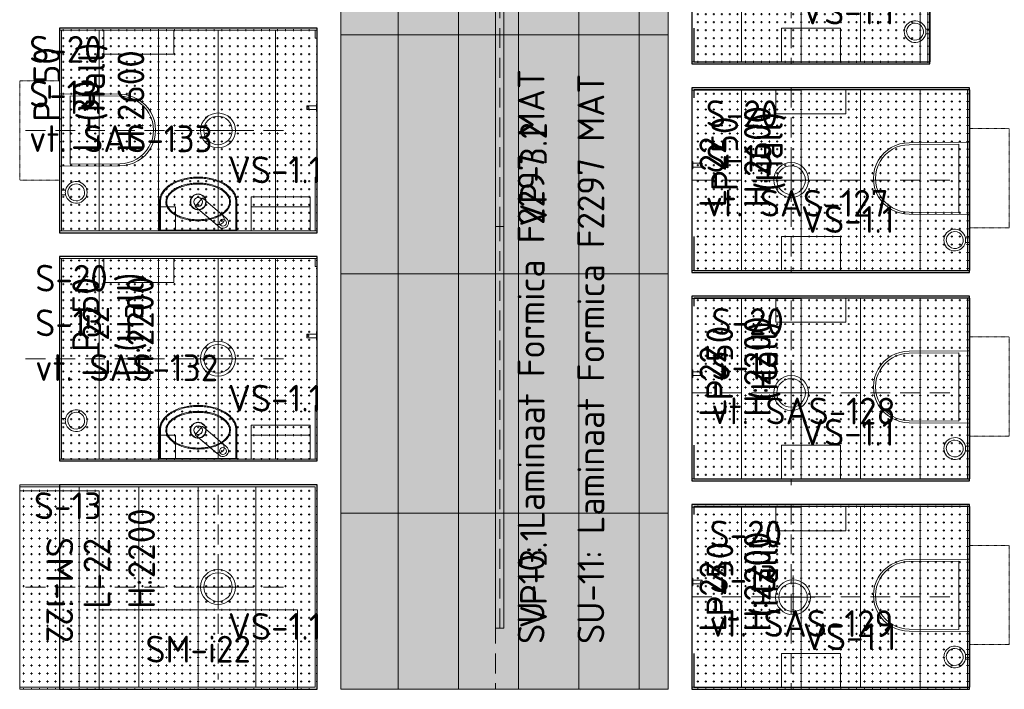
# Model space of a CAD drawing. Header units: millimetres. Extents: x 102382 to 164490, y 45733 to 103316.
# Tile 16 of 183: x 117700 to 122665, y 61120 to 64493. Entities that reach past the tile are written whole.
import ezdxf

# ---------------------------------------------------------------- set-up
doc = ezdxf.new("R2010")
doc.units = ezdxf.units.MM
for name, pattern in [('Center', [4, 2.5, -0.5, 0.5, -0.5]), ('Dash 01', [1, 0.5, -0.5]), ('Hidden 100.00_ 50.00', [150, 100, -50])]:
    doc.linetypes.add(name, pattern=pattern)
doc.layers.get('0').update_dxf_attribs({"true_color": 0x000000})
doc.layers.add('__REF', color=7, linetype='Continuous', true_color=0x000000)
for name, color, linetype, lineweight, true_color in [('_SA-LAGI', 7, 'Continuous', 9, 0x5b5b5b), ('_SA-LAGI_hatch', 7, 'Continuous', 5, 0x787878), ('_SA-LAGI_tekst', 7, 'Continuous', 0, 0x7f4f3f), ('_SA-PORAND', 7, 'Continuous', 9, 0x5b5b5b), ('_SA-PORAND_hatch', 254, 'Continuous', 9, 0xbebebe), ('_SA-PORAND_tekst', 7, 'Continuous', 9, 0x5b5b5b), ('_SA-SANTEHN', 7, 'Continuous', 0, 0x4c5f99), ('_SA-SEIN', 250, 'Continuous', 30, 0x333333), ('_SA-SEIN_tekst', 250, 'Continuous', 0, 0x333333), ('_SA-SISUSTUS_lahtine', 7, 'Continuous', 18, 0x7f4f3f), ('_SA-UKSED_tekst', 7, 'Continuous', 15, 0x000000), ('_SA-VALGUSTUS', 20, 'Continuous', 13, 0xff3f00), ('_SA-VALGUSTUS_abi', 7, 'Center', 0, 0xff9f7f)]:
    doc.layers.add(name, color=color, linetype=linetype, lineweight=lineweight, true_color=true_color)
doc.styles.add('DIN Pro Medium-Medium', font='txt')
pattern_1 = [(2e-10, (-5, -2e-11), (-2e-10, 40), [10, -30]), (90, (2e-11, -5), (-40, -2e-10), [10, -30])]
pattern_2 = [(4e-09, (-5, -3e-10), (-3e-09, 40), [10, -30]), (90, (3e-10, -5), (-40, -3e-09), [10, -30])]

# ---------------------------------------------------------------- blocks, each defined once
blk = doc.blocks.new('SM-i22')
at = {"color": 0}
blk.add_lwpolyline([(-500, 0), (-500, -400), (500, -400), (500, 0)], close=True, dxfattribs=at)
at = {"color": 0, "linetype": 'ByBlock', "lineweight": -2, "insert": (0, -130.4), "char_height": 135, "width": 1440.951, "attachment_point": 2, "style": 'DIN Pro Medium-Medium'}
blk.add_mtext('SM-i22', dxfattribs=at)
blk = doc.blocks.new('VS-1.1')
at = {"color": 0, "linetype": 'ByBlock', "lineweight": -2}
for p, q in [((0, -220.5), (0, 220.5)), ((-220.5, 0), (220.5, 0))]:
    blk.add_line(p, q, dxfattribs=at)
for radius in [176, 144]:
    blk.add_circle((0, 0), radius, dxfattribs=at)
at = {"color": 0, "linetype": 'ByBlock', "lineweight": -2, "insert": (100, -262), "char_height": 270, "width": 2611.475, "attachment_point": 1, "style": 'DIN Pro Medium-Medium'}
blk.add_mtext('VS-1.1', dxfattribs=at)
blk = doc.blocks.new('VP-3.2')
at = {"color": 0, "linetype": 'Hidden 100.00_ 50.00', "lineweight": -2}
blk.add_line((-759.5, -21), (759.5, -21), dxfattribs=at)
at = {"color": 0, "lineweight": -2}
blk.add_lwpolyline([(-759.5, -42), (-759.5, 0), (759.5, 0), (759.5, -42)], close=True, dxfattribs=at)
at = {"color": 0, "lineweight": -2, "insert": (-759.5, -123.5), "char_height": 135, "width": 1367.705, "attachment_point": 1, "style": 'DIN Pro Medium-Medium'}
blk.add_mtext('VP-3.2', dxfattribs=at)
blk = doc.blocks.new('VP-3.1')
at = {"color": 0, "linetype": 'Hidden 100.00_ 50.00', "lineweight": -2}
blk.add_line((-1011.5, -21), (1011.5, -21), dxfattribs=at)
at = {"color": 0, "lineweight": -2}
blk.add_lwpolyline([(-1011.5, -42), (-1011.5, 0), (1011.5, 0), (1011.5, -42)], close=True, dxfattribs=at)
at = {"color": 0, "lineweight": -2, "insert": (-1011.5, -123.5), "char_height": 135, "width": 1320.492, "attachment_point": 1, "style": 'DIN Pro Medium-Medium'}
blk.add_mtext('VP-3.1', dxfattribs=at)
blk = doc.blocks.new('Wcpaber')
at = {"layer": '_SA-SANTEHN', "color": 0, "lineweight": -2}
blk.add_lwpolyline([(121.5, -176.5), (121.5, 176.5), (0, 176.5), (0, -176.5)], close=True, dxfattribs=at)
blk = doc.blocks.new('Wchari_4.3')
at = {"layer": '_SA-SANTEHN', "color": 0, "lineweight": -2}
blk.add_lwpolyline([(11.8, -21.3), (11.8, 0), (-11.8, 0), (-11.8, -21.3)], dxfattribs=at)
blk.add_lwpolyline([(-42.6, -75, -2.414214), (0.1, -117.6, -0.414214)], format="xyb", close=True, dxfattribs=at)
for start, end in [(102.4386, 77.6827), (77.6827, 102.4386)]:
    blk.add_arc((0.1, -75), 54.9, start, end, dxfattribs=at)
blk = doc.blocks.new('segisti Metris S pealt')
at = {"color": 0, "linetype": 'ByBlock', "lineweight": -2}
for p, q in [((-28, 160), (-27, 167.2)), ((-28, 135.073), (-28, 160)), ((-28, 160), (-28, 135.073)), ((-27, 167.2), (-24.3, 173.9)), ((-24.3, 173.9), (-19.7, 179.7)), ((-24.3, 173.9), (-19.7, 179.7)), ((-24, 145.8), (-19.5, 151.5)), ((-19.7, 179.7), (-13.9, 184.3)), ((-19.5, 151.5), (-13.8, 156)), ((-13.9, 184.3), (-7.2, 187)), ((-13.8, 156), (-7.1, 158.7)), ((-7.2, 187), (0, 188)), ((-7.1, 158.7), (0, 159.7)), ((0, 188), (7.2, 187)), ((0, 159.7), (7.1, 158.7)), ((7.1, 158.7), (13.8, 156)), ((7.2, 187), (13.9, 184.3)), ((13.8, 156), (19.5, 151.5)), ((13.9, 184.3), (19.7, 179.7)), ((19.5, 151.5), (24, 145.8)), ((19.7, 179.7), (24.3, 173.9)), ((24.3, 173.9), (27, 167.2)), ((27, 167.2), (28, 160)), ((28, 160), (28, 135.073)), ((28, 135.073), (28, 160)), ((28, 159.831), (28, 157.911)), ((28, 157.911), (28, 159.831)), ((28, 157.911), (28, 155.863)), ((28, 155.863), (28, 157.911)), ((28, 155.863), (28, 153.815)), ((28, 153.815), (28, 155.863)), ((-28, 132), (-26.7, 139.1)), ((-28, 132), (-26.7, 139.1)), ((-28, 135.073), (-28, 133.19)), ((-28, 133.19), (-28, 135.073)), ((-28, 132), (-28, 133.19)), ((-28, 133.19), (-28, 132)), ((-28, 133.19), (-28, 5)), ((-28, 96), (-28, 133.19)), ((-28, 5), (-28, 132)), ((-28, 132), (-28, 5)), ((-26.7, 139.1), (-24, 145.8)), ((24, 145.8), (26.7, 139.1)), ((26.7, 139.1), (28, 132)), ((28, 135.073), (28, 132)), ((28, 132), (28, 135.073)), ((28, 5), (28, 132)), ((28, 132), (28, 5)), ((-28, 5), (-28, 96)), ((-28, 5), (-28, 4)), ((-28, 4), (-28, 5)), ((-28, 4), (-28, 3)), ((-28, 3), (-28, 4)), ((-28, 3), (-28, 2.2)), ((-28, 2.2), (-28, 3)), ((-28, 2.2), (-28, 1.5)), ((-28, 1.5), (-28, 2.2)), ((-28, 1.5), (-28, 1.1)), ((-28, 1.1), (-28, 1.5)), ((-28, 1), (-28, 1.1)), ((-28, 1.1), (-28, 1)), ((-28, 1), (-27.7, 0.3)), ((-27.7, 0.3), (-27, 0)), ((-27.7, 0.3), (-27, 0)), ((-27, 0), (0, 0)), ((0, 0), (27, 0)), ((27, 0), (27.7, 0.3)), ((27, 0), (27.7, 0.3)), ((27.7, 0.3), (28, 1)), ((28, 4), (28, 5)), ((28, 5), (28, 4)), ((28, 4), (28, 3)), ((28, 3), (28, 4)), ((28, 3), (28, 2.2)), ((28, 2.2), (28, 3)), ((28, 2.2), (28, 1.5)), ((28, 1.5), (28, 2.2)), ((28, 1), (28, 1.5)), ((28, 1.5), (28, 1))]:
    blk.add_line(p, q, dxfattribs=at)
blk = doc.blocks.new('Valamu_segisti_seep')
at = {"layer": '_SA-SANTEHN', "color": 0, "linetype": 'Continuous', "lineweight": 18}
for p, q in [((-145.1, 212.8), (-145.1, 207.8)), ((0, 210.8), (0, 207.8)), ((-145.1, -177.2), (-145.1, -172.2))]:
    blk.add_line(p, q, dxfattribs=at)
at = {"layer": '_SA-SANTEHN', "color": 0, "linetype": 'Continuous', "lineweight": 13}
for p, q in [((-2, 207.8), (-145.1, 207.8)), ((-2, 207.8), (-2, 212.8)), ((-2, -172.2), (-2, 207.8)), ((-2, 207.8), (0, 207.8)), ((-145.1, -172.2), (-2, -172.2)), ((-2, -177.2), (-2, -172.2)), ((-2, -172.2), (0, -172.2))]:
    blk.add_line(p, q, dxfattribs=at)
at = {"layer": '_SA-SANTEHN', "color": 0, "linetype": 'Continuous', "lineweight": 18}
blk.add_lwpolyline([(0, 207.8), (0, -175.2, -0.414214), (-2, -177.2), (-145.1, -177.2), (-147.1, -177.2), (-149.1, -177.1), (-151.1, -177), (-153.1, -176.8), (-155.1, -176.6), (-157.1, -176.3), (-159.1, -176), (-161, -175.7), (-163, -175.3), (-164.9, -174.8), (-166.9, -174.4), (-168.8, -173.8), (-170.7, -173.3), (-172.6, -172.7), (-174.5, -172), (-176.4, -171.3), (-178.3, -170.6), (-180.1, -169.8), (-182, -169), (-183.8, -168.1), (-185.6, -167.2), (-187.4, -166.3), (-189.1, -165.4), (-190.8, -164.4), (-192.6, -163.3), (-194.3, -162.3), (-195.9, -161.2), (-197.6, -160), (-199.2, -158.9), (-200.9, -157.7), (-202.5, -156.5), (-204, -155.2), (-207.1, -152.7), (-210.1, -150), (-213, -147.3), (-215.8, -144.4), (-218.5, -141.5), (-221.1, -138.5), (-223.7, -135.5), (-226.1, -132.3), (-228.5, -129.1), (-230.8, -125.8), (-233.1, -122.5), (-235.2, -119.1), (-237.3, -115.7), (-239.3, -112.3), (-241.2, -108.8), (-243, -105.3), (-244.8, -101.7), (-246.5, -98.1), (-248.1, -94.5), (-249.6, -90.8), (-252.6, -83.4), (-255.3, -75.9), (-257.7, -68.3), (-259.9, -60.7), (-261.9, -52.9), (-263.6, -45.2), (-265.1, -37.4), (-266.4, -29.6), (-267.5, -21.7), (-268.4, -13.9), (-269.1, -6), (-269.6, 1.9), (-269.9, 9.8), (-270, 17.7), (-269.9, 25.7), (-269.6, 33.7), (-269.1, 41.7), (-268.4, 49.6), (-267.5, 57.4), (-266.4, 65.3), (-265.1, 73), (-263.6, 80.8), (-261.9, 88.5), (-260, 96.1), (-257.8, 103.7), (-255.4, 111.3), (-252.7, 118.8), (-249.8, 126.2), (-248.2, 129.9), (-246.6, 133.5), (-244.9, 137.2), (-243.1, 140.7), (-241.3, 144.3), (-239.3, 147.8), (-237.3, 151.2), (-235.3, 154.6), (-233.1, 158), (-230.9, 161.3), (-228.6, 164.6), (-226.2, 167.8), (-223.8, 171), (-221.2, 174.1), (-218.6, 177.1), (-215.8, 180), (-213, 182.8), (-210.2, 185.6), (-207.2, 188.2), (-204.1, 190.8), (-202.6, 192), (-201, 193.2), (-199.4, 194.4), (-197.7, 195.6), (-196.1, 196.7), (-194.4, 197.8), (-192.7, 198.9), (-191, 199.9), (-189.2, 200.9), (-187.5, 201.9), (-185.7, 202.8), (-183.9, 203.7), (-182.1, 204.5), (-180.3, 205.4), (-178.4, 206.1), (-176.6, 206.9), (-174.7, 207.6), (-172.8, 208.2), (-170.9, 208.8), (-169, 209.4), (-167.1, 209.9), (-165.1, 210.4), (-163.1, 210.9), (-161.2, 211.3), (-159.2, 211.6), (-157.2, 211.9), (-155.2, 212.2), (-153.2, 212.4), (-151.2, 212.6), (-149.1, 212.7), (-147.1, 212.8), (-145.1, 212.8), (-2, 212.8, -0.414214), (0, 210.8)], format="xyb", close=True, dxfattribs=at)
at = {"layer": '_SA-SANTEHN', "color": 0, "lineweight": -2}
blk.add_lwpolyline([(-120, 132.8), (0, 132.8), (0, 212.8), (-120, 212.8)], close=True, dxfattribs=at)
at = {"layer": '_SA-SANTEHN', "color": 0, "linetype": 'Continuous', "lineweight": 18}
for centre, radius in [((-145, 17.8), 22.5), ((-145, 17.8), 22), ((-40, -107.2), 17.5)]:
    blk.add_circle(centre, radius, dxfattribs=at)
at = {"layer": '_SA-SANTEHN', "color": 0, "linetype": 'Continuous', "lineweight": 13}
for points, knots in [([(-145.1, 207.8), (-150.3, 207.8), (-155.5, 207.3), (-165.7, 205.3), (-170.7, 203.8), (-180.3, 200), (-184.9, 197.7), (-193.8, 192.3), (-198.1, 189.3), (-206, 182.7), (-209.8, 179.2), (-216.8, 171.7), (-220.1, 167.7), (-226.3, 159.3), (-229.2, 155), (-234.5, 146.2), (-237, 141.7), (-243.9, 127.9), (-247.8, 118.2), (-254.3, 98.7), (-256.8, 88.9), (-260.9, 68.9), (-262.4, 58.8), (-264.5, 38.4), (-265, 28.1), (-265, 7.5), (-264.5, -2.7), (-262.5, -23.1), (-260.9, -33.2), (-257.9, -48.2), (-256.7, -53.2), (-254.1, -63.2), (-252.6, -68.2), (-247.7, -82.9), (-243.8, -92.4), (-237, -106.2), (-234.5, -110.7), (-229.1, -119.5), (-226.3, -123.8), (-217, -136.3), (-210, -143.8), (-198, -153.7), (-193.8, -156.8), (-184.9, -162.1), (-180.3, -164.4), (-170.6, -168.2), (-165.6, -169.7), (-155.5, -171.7), (-150.3, -172.2), (-145.1, -172.2)], [0, 0, 0, 0, 0.03125, 0.03125, 0.0625, 0.0625, 0.09375, 0.09375, 0.125, 0.125, 0.15625, 0.15625, 0.1875, 0.1875, 0.21875, 0.21875, 0.25, 0.25, 0.3125, 0.3125, 0.375, 0.375, 0.4375, 0.4375, 0.5, 0.5, 0.5625, 0.5625, 0.625, 0.625, 0.65625, 0.65625, 0.6875, 0.6875, 0.75, 0.75, 0.78125, 0.78125, 0.8125, 0.8125, 0.875, 0.875, 0.90625, 0.90625, 0.9375, 0.9375, 0.96875, 0.96875, 1, 1, 1, 1]), ([(-239.9, 17.8), (-239.9, 26.4), (-239.6, 34.9), (-238, 51.9), (-236.7, 60.3), (-233.5, 77.1), (-231.5, 85.4), (-226.4, 101.7), (-223.4, 109.7), (-216.4, 125.1), (-212.4, 132.5), (-203.1, 146.7), (-197.7, 153.5), (-185.3, 165.4), (-178.3, 170.6), (-166.8, 176.2), (-162.8, 177.6), (-154.4, 179.7), (-150.1, 180.3), (-141.5, 180.4), (-137.1, 180), (-128.7, 178.1), (-124.7, 176.7), (-112.8, 171.3), (-105.9, 166.3), (-93.3, 154.4), (-87.8, 147.8), (-78.3, 133.6), (-74.1, 126), (-67, 110.4), (-63.9, 102.3), (-58.8, 86), (-56.8, 77.7), (-53.5, 61.1), (-52.3, 52.7), (-50.6, 35.8), (-50.2, 27.3), (-50.1, 10.2), (-50.5, 1.6), (-52, -15.4), (-53.3, -23.9), (-56.5, -40.8), (-58.4, -49.1), (-63.5, -65.5), (-66.5, -73.5), (-73.4, -89.1), (-77.5, -96.5), (-84.4, -107.2), (-86.9, -110.6), (-92.3, -117.3), (-95.2, -120.6), (-101.4, -126.6), (-104.7, -129.4), (-111.7, -134.4), (-115.4, -136.7), (-123.1, -140.5), (-127.1, -142), (-135.5, -144.1), (-139.8, -144.7), (-148.4, -144.8), (-152.7, -144.4), (-161.2, -142.5), (-165.3, -141.1), (-173.1, -137.6), (-176.9, -135.3), (-184, -130.5), (-187.3, -127.7), (-193.6, -121.8), (-196.6, -118.6), (-202.1, -112), (-204.7, -108.6), (-211.8, -97.9), (-216, -90.4), (-223.2, -74.6), (-226.2, -66.6), (-231.4, -50.3), (-233.4, -41.9), (-236.6, -25.1), (-237.9, -16.6), (-239.2, -3.7), (-239.4, 0.6), (-239.8, 9.2), (-239.9, 13.5), (-239.9, 17.8)], [0, 0, 0, 0, 0.03125, 0.03125, 0.0625, 0.0625, 0.09375, 0.09375, 0.125, 0.125, 0.15625, 0.15625, 0.1875, 0.1875, 0.21875, 0.21875, 0.234375, 0.234375, 0.25, 0.25, 0.265625, 0.265625, 0.28125, 0.28125, 0.3125, 0.3125, 0.34375, 0.34375, 0.375, 0.375, 0.40625, 0.40625, 0.4375, 0.4375, 0.46875, 0.46875, 0.5, 0.5, 0.53125, 0.53125, 0.5625, 0.5625, 0.59375, 0.59375, 0.625, 0.625, 0.65625, 0.65625, 0.671875, 0.671875, 0.6875, 0.6875, 0.703125, 0.703125, 0.71875, 0.71875, 0.734375, 0.734375, 0.75, 0.75, 0.765625, 0.765625, 0.78125, 0.78125, 0.796875, 0.796875, 0.8125, 0.8125, 0.828125, 0.828125, 0.84375, 0.84375, 0.875, 0.875, 0.90625, 0.90625, 0.9375, 0.9375, 0.96875, 0.96875, 0.984375, 0.984375, 1, 1, 1, 1]), ([(-234.9, 17.8), (-234.9, 9.5), (-234.6, 1.1), (-233, -15.5), (-231.8, -23.8), (-228.7, -40.2), (-226.7, -48.3), (-221.8, -64.2), (-218.9, -72), (-212.1, -87.3), (-208.2, -94.6), (-201.4, -105), (-199, -108.4), (-193.8, -114.9), (-191, -118), (-185, -123.8), (-181.9, -126.5), (-175.2, -131.4), (-171.6, -133.6), (-164, -137.2), (-160.1, -138.6), (-151.9, -140.4), (-147.7, -140.8), (-139.4, -140.6), (-135.2, -139.9), (-127.2, -137.6), (-123.3, -136.1), (-116, -132.2), (-112.5, -129.8), (-106, -124.7), (-102.9, -121.9), (-97.1, -115.9), (-94.4, -112.7), (-89.4, -106.1), (-87.1, -102.7), (-80.6, -92.3), (-76.9, -85), (-70.4, -70), (-67.5, -62.2), (-62.8, -46.3), (-61, -38.3), (-58, -22), (-56.9, -13.8), (-55.4, 2.6), (-55.1, 10.9), (-55.2, 27.4), (-55.6, 35.6), (-57.2, 51.9), (-58.4, 60), (-61.5, 76.1), (-63.4, 84), (-68.2, 99.8), (-71.1, 107.6), (-77.9, 122.8), (-81.8, 130.1), (-90.8, 144), (-95.8, 150.5), (-107.7, 162.1), (-114.3, 167.2), (-125.6, 172.7), (-129.5, 174.1), (-137.6, 176), (-141.8, 176.4), (-150.1, 176.3), (-154.2, 175.6), (-162.3, 173.5), (-166.1, 171.9), (-173.4, 168.1), (-176.9, 165.9), (-183.5, 160.8), (-186.6, 158), (-192.4, 152.1), (-195.1, 149), (-200.2, 142.4), (-202.5, 139.1), (-209, 128.7), (-212.8, 121.5), (-219.3, 106.5), (-222.2, 98.8), (-227, 83), (-228.8, 75), (-231.9, 58.8), (-233.1, 50.6), (-234.2, 38.4), (-234.5, 34.3), (-234.8, 26.1), (-234.9, 22), (-234.9, 17.8)], [0, 0, 0, 0, 0.03125, 0.03125, 0.0625, 0.0625, 0.09375, 0.09375, 0.125, 0.125, 0.15625, 0.15625, 0.171875, 0.171875, 0.1875, 0.1875, 0.203125, 0.203125, 0.21875, 0.21875, 0.234375, 0.234375, 0.25, 0.25, 0.265625, 0.265625, 0.28125, 0.28125, 0.296875, 0.296875, 0.3125, 0.3125, 0.328125, 0.328125, 0.34375, 0.34375, 0.375, 0.375, 0.40625, 0.40625, 0.4375, 0.4375, 0.46875, 0.46875, 0.5, 0.5, 0.53125, 0.53125, 0.5625, 0.5625, 0.59375, 0.59375, 0.625, 0.625, 0.65625, 0.65625, 0.6875, 0.6875, 0.71875, 0.71875, 0.734375, 0.734375, 0.75, 0.75, 0.765625, 0.765625, 0.78125, 0.78125, 0.796875, 0.796875, 0.8125, 0.8125, 0.828125, 0.828125, 0.84375, 0.84375, 0.875, 0.875, 0.90625, 0.90625, 0.9375, 0.9375, 0.96875, 0.96875, 0.984375, 0.984375, 1, 1, 1, 1]), ([(-124, 52.3), (-119.5, 49.5), (-115.6, 45.8), (-109.5, 37.2), (-107.3, 32.3), (-105.5, 24.5), (-105.2, 21.9), (-105, 16.6), (-105.2, 14), (-106.4, 6.2), (-108.2, 1.2), (-113.6, -7.9), (-117.3, -11.9), (-125.8, -18.1), (-130.6, -20.4), (-140.9, -22.8), (-146.2, -23), (-156.6, -21.3), (-161.6, -19.5), (-170.5, -13.9), (-174.4, -10.1), (-180.5, -1.5), (-182.7, 3.4), (-184.4, 11.1), (-184.8, 13.8), (-185, 19), (-184.8, 21.6), (-183.6, 29.4), (-181.8, 34.5), (-176.3, 43.6), (-172.7, 47.5), (-164.2, 53.8), (-159.4, 56), (-151.7, 57.9), (-149.1, 58.2), (-143.9, 58.4), (-141.2, 58.2), (-133.5, 57), (-128.5, 55.1), (-124, 52.3)], [0, 0, 0, 0, 0.0625, 0.0625, 0.125, 0.125, 0.15625, 0.15625, 0.1875, 0.1875, 0.25, 0.25, 0.3125, 0.3125, 0.375, 0.375, 0.4375, 0.4375, 0.5, 0.5, 0.5625, 0.5625, 0.625, 0.625, 0.65625, 0.65625, 0.6875, 0.6875, 0.75, 0.75, 0.8125, 0.8125, 0.875, 0.875, 0.90625, 0.90625, 0.9375, 0.9375, 1, 1, 1, 1]), ([(-130.4, 52.7), (-132.7, 53.7), (-135, 54.4), (-139.9, 55.4), (-142.4, 55.6), (-149.8, 55.6), (-154.8, 54.7), (-163.9, 51), (-168.2, 48.2), (-175.4, 41.3), (-178.2, 37.1), (-182.2, 28), (-183.2, 23), (-183.3, 13.1), (-182.3, 8.1), (-178.4, -1.1), (-175.6, -5.3), (-168.5, -12.3), (-164.3, -15.2), (-155.1, -19), (-150.2, -20), (-140.3, -20), (-135.3, -19.1), (-126, -15.4), (-121.8, -12.6), (-114.7, -5.6), (-111.8, -1.5), (-107.8, 7.7), (-106.8, 12.6), (-106.7, 22.5), (-107.7, 27.5), (-111.6, 36.8), (-114.4, 41), (-121.5, 48), (-125.8, 50.8), (-130.4, 52.7)], [0, 0, 0, 0, 0.03125, 0.03125, 0.0625, 0.0625, 0.125, 0.125, 0.1875, 0.1875, 0.25, 0.25, 0.3125, 0.3125, 0.375, 0.375, 0.4375, 0.4375, 0.5, 0.5, 0.5625, 0.5625, 0.625, 0.625, 0.6875, 0.6875, 0.75, 0.75, 0.8125, 0.8125, 0.875, 0.875, 0.9375, 0.9375, 1, 1, 1, 1])]:
    blk.add_open_spline(points, degree=3, knots=knots, dxfattribs=at)
at = {"layer": '_SA-SANTEHN', "linetype": 'ByBlock', "rotation": 220.1469036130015}
blk.add_blockref('segisti Metris S pealt', (-143.2, 15.1), dxfattribs=at)
blk = doc.blocks.new('Wcprügikast_4.1')
at = {"layer": '_SA-SANTEHN', "color": 0, "lineweight": -2}
blk.add_lwpolyline([(-170, 149), (-170, -149), (0, -149), (0, 149)], close=True, dxfattribs=at)
blk = doc.blocks.new('Wckätepaber_4.5')
at = {"layer": '_SA-SANTEHN', "color": 0, "lineweight": -2}
blk.add_lwpolyline([(0, 149), (0, -149), (-120, -149), (-120, 149)], close=True, dxfattribs=at)
blk = doc.blocks.new('Wcpott_1.1')
at = {"layer": '_SA-SANTEHN', "color": 0, "linetype": 'Dash 01', "lineweight": -2}
blk.add_lwpolyline([(-252, 200), (-252, 0), (248, 0), (248, 200)], close=True, dxfattribs=at)
at = {"layer": '_SA-SANTEHN', "color": 0, "lineweight": -2}
for points in [[(-175.5, 0, 0.419113), (-182.5, -7.1), (-180, -305, 1.000008), (180, -305), (182.5, -7, 0.413735), (175.5, 0)], [(-172.5, -54.7), (-170, -304.7, 1.000251), (170, -304.7), (172.5, -54.7)]]:
    blk.add_lwpolyline(points, format="xyb", close=True, dxfattribs=at)
at = {"layer": '_SA-SANTEHN', "color": 0, "linetype": 'ByBlock', "lineweight": -2}
blk.add_lwpolyline([(-56.3, -10.6, -0.404963), (-59.3, -7.7), (-59.3, -7.5), (-59.4, 0), (56.6, 0), (56.5, -7.7, -0.404962), (53.5, -10.6, -0.007219)], format="xyb", close=True, dxfattribs=at)

msp = doc.modelspace()

# ---------------------------------------------------------------- hatches: boundary and pattern name
at = {"layer": '_SA-LAGI_hatch'}
h = msp.add_hatch(dxfattribs=at)
h.set_pattern_fill('Plus', color=256, scale=40, style=0, pattern_type=2)
h.set_pattern_definition([(0, (-5, 0), (0, 40), [10, -30]), (90, (0, -5), (-40, 2e-15), [10, -30])])
h.paths.add_polyline_path([(120970, 67290), (120970, 61120), (119320, 61120), (119320, 65720), (118920, 65720), (118920, 67290)], flags=0)
h = msp.add_hatch(dxfattribs=at)
h.set_pattern_fill('Plus', color=256, scale=40, style=0, pattern_type=2)
h.set_pattern_definition(pattern_2)
h.paths.add_polyline_path([(122290, 65200), (122290, 64270), (121090, 64270), (121090, 65200)], flags=0)
h = msp.add_hatch(dxfattribs=at)
h.set_pattern_fill('Plus', color=256, scale=40, style=0, pattern_type=2)
h.set_pattern_definition(pattern_1)
h.paths.add_polyline_path([(119200, 64450), (119200, 63420), (117900, 63420), (117900, 64450)], flags=0)
h = msp.add_hatch(dxfattribs=at)
h.set_pattern_fill('Plus', color=256, scale=40, style=0, pattern_type=2)
h.set_pattern_definition(pattern_2)
h.paths.add_polyline_path([(122490, 64150), (122490, 63220), (121090, 63220), (121090, 64150)], flags=0)
h = msp.add_hatch(dxfattribs=at)
h.set_pattern_fill('Plus', color=256, scale=40, style=0, pattern_type=2)
h.set_pattern_definition(pattern_1)
h.paths.add_polyline_path([(119200, 63300), (119200, 62270), (117900, 62270), (117900, 63300)], flags=0)
h = msp.add_hatch(dxfattribs=at)
h.set_pattern_fill('Plus', color=256, scale=40, style=0, pattern_type=2)
h.set_pattern_definition(pattern_2)
h.paths.add_polyline_path([(122490, 63100), (122490, 62170), (121090, 62170), (121090, 63100)], flags=0)
h = msp.add_hatch(dxfattribs=at)
h.set_pattern_fill('Plus', color=256, scale=40, style=0, pattern_type=2)
h.set_pattern_definition([(2e-10, (-5, -2e-11), (-2e-10, 40), [10, -30]), (90, (2e-11, -5), (-40, -2e-10), [10, -30])])
h.paths.add_polyline_path([(119200, 62150), (119200, 61120), (117700, 61120), (117700, 62150)], flags=0)
h = msp.add_hatch(dxfattribs=at)
h.set_pattern_fill('Plus', color=256, scale=40, style=0, pattern_type=2)
h.set_pattern_definition(pattern_2)
h.paths.add_polyline_path([(122490, 62050), (122490, 61120), (121090, 61120), (121090, 62050)], flags=0)
at = {"layer": '_SA-PORAND_hatch', "true_color": 0xdcdcdc}
for points in [[(119608, 64416), (119608, 65620), (119320, 65620), (119320, 64416)], [(120824, 64416), (120824, 65620), (120520, 65620), (120520, 64416)], [(120824, 63212), (120824, 64416), (120520, 64416), (120520, 63212)], [(120216, 62008), (120216, 63212), (119912, 63212), (119912, 62008)], [(119912, 61120), (119912, 62008), (119608, 62008), (119608, 61120)], [(120824, 61120), (120970, 61120), (120970, 62008), (120824, 62008)]]:
    msp.add_hatch(color=254, dxfattribs=at).paths.add_polyline_path(points, flags=0)
at = {"layer": '_SA-PORAND_hatch', "true_color": 0xebebeb}
for points in [[(119912, 64416), (119912, 65620), (119608, 65620), (119608, 64416)], [(120520, 64416), (120520, 65620), (120216, 65620), (120216, 64416)], [(119912, 63212), (119912, 64416), (119608, 64416), (119608, 63212)], [(119608, 62008), (119608, 63212), (119320, 63212), (119320, 62008)], [(120520, 62008), (120520, 63212), (120216, 63212), (120216, 62008)], [(120824, 62008), (120824, 63212), (120520, 63212), (120520, 62008)], [(120216, 61120), (120216, 62008), (119912, 62008), (119912, 61120)], [(120824, 61120), (120824, 62008), (120520, 62008), (120520, 61120)]]:
    msp.add_hatch(color=7, dxfattribs=at).paths.add_polyline_path(points, flags=0)
at = {"layer": '_SA-PORAND_hatch', "true_color": 0xfafafa}
for points in [[(120216, 64416), (120216, 65620), (119912, 65620), (119912, 64416)], [(120970, 65620), (120824, 65620), (120824, 64416), (120970, 64416)], [(119608, 63212), (119608, 64416), (119320, 64416), (119320, 63212)], [(120216, 63212), (120216, 64416), (119912, 64416), (119912, 63212)], [(120520, 63212), (120520, 64416), (120216, 64416), (120216, 63212)], [(120970, 64416), (120824, 64416), (120824, 63212), (120970, 63212)], [(119912, 62008), (119912, 63212), (119608, 63212), (119608, 62008)], [(120970, 63212), (120824, 63212), (120824, 62008), (120970, 62008)], [(119608, 61120), (119608, 62008), (119320, 62008), (119320, 61120)], [(120520, 61120), (120520, 62008), (120216, 62008), (120216, 61120)]]:
    msp.add_hatch(color=7, dxfattribs=at).paths.add_polyline_path(points, flags=0)

# ---------------------------------------------------------------- linework, layer by layer
at = {"layer": '__REF'}
for points in [[(121090, 64270), (122290, 64270), (122290, 65200), (121090, 65200)], [(117900, 63420), (119200, 63420), (119200, 64450), (117900, 64450)], [(121090, 63220), (122490, 63220), (122490, 64150), (121090, 64150)], [(117900, 62270), (119200, 62270), (119200, 63300), (117900, 63300)], [(121090, 62170), (122490, 62170), (122490, 63100), (121090, 63100)], [(117900, 61120), (119200, 61120), (119200, 62150), (117900, 62150)], [(121090, 61120), (122490, 61120), (122490, 62050), (121090, 62050)]]:
    msp.add_lwpolyline(points, close=True, dxfattribs=at)
at = {"layer": '_SA-LAGI'}
for points in [[(120970, 67290), (120970, 61120), (119320, 61120), (119320, 65720), (118920, 65720), (118920, 67290)], [(122290, 65200), (122290, 64270), (121090, 64270), (121090, 65200)], [(119200, 64450), (119200, 63420), (117900, 63420), (117900, 64450)], [(119200, 64450), (119200, 63420), (117900, 63420), (117900, 64450)], [(119200, 63300), (119200, 62270), (117900, 62270), (117900, 63300)], [(119200, 63300), (119200, 62270), (117900, 62270), (117900, 63300)], [(117700, 62150), (119200, 62150), (119200, 61120), (117700, 61120)]]:
    msp.add_lwpolyline(points, close=True, dxfattribs=at)
at = {"layer": '_SA-PORAND'}
for points in [[(119320, 61120), (120970, 61120), (120970, 67510), (119320, 67510)], [(119608, 64416), (119608, 65620), (119320, 65620), (119320, 64416)], [(119912, 64416), (119912, 65620), (119608, 65620), (119608, 64416)], [(120216, 64416), (120216, 65620), (119912, 65620), (119912, 64416)], [(120520, 64416), (120520, 65620), (120216, 65620), (120216, 64416)], [(120824, 64416), (120824, 65620), (120520, 65620), (120520, 64416)], [(120970, 65620), (120824, 65620), (120824, 64416), (120970, 64416)], [(122290, 65200), (122290, 64270), (121090, 64270), (121090, 65200)], [(119200, 64450), (119200, 63420), (117900, 63420), (117900, 64450)], [(119200, 64450), (119200, 63420), (117900, 63420), (117900, 64450)], [(119608, 63212), (119608, 64416), (119320, 64416), (119320, 63212)], [(119912, 63212), (119912, 64416), (119608, 64416), (119608, 63212)], [(120216, 63212), (120216, 64416), (119912, 64416), (119912, 63212)], [(120520, 63212), (120520, 64416), (120216, 64416), (120216, 63212)], [(120824, 63212), (120824, 64416), (120520, 64416), (120520, 63212)], [(120970, 64416), (120824, 64416), (120824, 63212), (120970, 63212)], [(119200, 63300), (119200, 62270), (117900, 62270), (117900, 63300)], [(119200, 63300), (119200, 62270), (117900, 62270), (117900, 63300)], [(119608, 62008), (119608, 63212), (119320, 63212), (119320, 62008)], [(119912, 62008), (119912, 63212), (119608, 63212), (119608, 62008)], [(120216, 62008), (120216, 63212), (119912, 63212), (119912, 62008)], [(120520, 62008), (120520, 63212), (120216, 63212), (120216, 62008)], [(120824, 62008), (120824, 63212), (120520, 63212), (120520, 62008)], [(120970, 63212), (120824, 63212), (120824, 62008), (120970, 62008)], [(119608, 61120), (119608, 62008), (119320, 62008), (119320, 61120)], [(119912, 61120), (119912, 62008), (119608, 62008), (119608, 61120)], [(120216, 61120), (120216, 62008), (119912, 62008), (119912, 61120)], [(120520, 61120), (120520, 62008), (120216, 62008), (120216, 61120)], [(120824, 61120), (120824, 62008), (120520, 62008), (120520, 61120)], [(120824, 61120), (120970, 61120), (120970, 62008), (120824, 62008)]]:
    msp.add_lwpolyline(points, close=True, dxfattribs=at)
at = {"layer": '_SA-PORAND_hatch'}
for p, q in [((122240, 65190), (122240, 64280)), ((121640, 65188), (121640, 64278)), ((121940, 65188), (121940, 64278)), ((121640, 64138), (121640, 63228)), ((121940, 64138), (121940, 63228)), ((122240, 64140), (122240, 63230)), ((121640, 63088), (121640, 62178)), ((121940, 63088), (121940, 62178)), ((122240, 63090), (122240, 62180)), ((121640, 62038), (121640, 61128)), ((121940, 62038), (121940, 61128)), ((122240, 62040), (122240, 61130))]:
    msp.add_line(p, q, dxfattribs=at)
for points in [[(121640, 65190), (121640, 64280), (121940, 64280), (121940, 65190)], [(121940, 65190), (121940, 64280), (122240, 64280), (122240, 65190)], [(122240, 65190), (122240, 64280), (122280, 64280), (122280, 65190)], [(121090, 65188), (121090, 64280), (121340, 64280), (121340, 65188)], [(121340, 65188), (121340, 64280), (121640, 64280), (121640, 65188)], [(117900, 63430), (118100, 63430), (118100, 64440), (117900, 64440)], [(118100, 63430), (118400, 63430), (118400, 64440), (118100, 64440)], [(118400, 63430), (118700, 63430), (118700, 64440), (118400, 64440)], [(118700, 63430), (118990, 63430), (118990, 64440), (118700, 64440)], [(118990, 63430), (119200, 63430), (119200, 64440), (118990, 64440)], [(121090, 64138), (121090, 63230), (121340, 63230), (121340, 64138)], [(121340, 64138), (121340, 63230), (121640, 63230), (121640, 64138)], [(121640, 64140), (121640, 63230), (121940, 63230), (121940, 64140)], [(121940, 64140), (121940, 63230), (122240, 63230), (122240, 64140)], [(122240, 64140), (122240, 63230), (122480, 63230), (122480, 64140)], [(117900, 62280), (118100, 62280), (118100, 63290), (117900, 63290)], [(118100, 62280), (118400, 62280), (118400, 63290), (118100, 63290)], [(118400, 62280), (118700, 62280), (118700, 63290), (118400, 63290)], [(118700, 62280), (118990, 62280), (118990, 63290), (118700, 63290)], [(118990, 62280), (119200, 62280), (119200, 63290), (118990, 63290)], [(121090, 63088), (121090, 62180), (121340, 62180), (121340, 63088)], [(121340, 63088), (121340, 62180), (121640, 62180), (121640, 63088)], [(121640, 63090), (121640, 62180), (121940, 62180), (121940, 63090)], [(121940, 63090), (121940, 62180), (122240, 62180), (122240, 63090)], [(122240, 63090), (122240, 62180), (122480, 62180), (122480, 63090)], [(117700, 61130), (118000, 61130), (118000, 62140), (117700, 62140)], [(118000, 61130), (118300, 61130), (118300, 62140), (118000, 62140)], [(118300, 61130), (118600, 61130), (118600, 62140), (118300, 62140)], [(118600, 61130), (118890, 61130), (118890, 62140), (118600, 62140)], [(118890, 61130), (119190, 61130), (119190, 62140), (118890, 62140)], [(121090, 62038), (121090, 61130), (121340, 61130), (121340, 62038)], [(121340, 62038), (121340, 61130), (121640, 61130), (121640, 62038)], [(121640, 62040), (121640, 61130), (121940, 61130), (121940, 62040)], [(121940, 62040), (121940, 61130), (122240, 61130), (122240, 62040)], [(122240, 62040), (122240, 61130), (122480, 61130), (122480, 62040)]]:
    msp.add_lwpolyline(points, close=True, dxfattribs=at)
at = {"layer": '_SA-SANTEHN', "color": 0, "lineweight": -2}
for p, q in [((122290, 65190), (122290, 64280)), ((122490, 64140), (122490, 63230)), ((122490, 63090), (122490, 62180)), ((122490, 62040), (122490, 61130))]:
    msp.add_line(p, q, dxfattribs=at)
for points in [[(121100, 64450), (121100, 64280), (122290, 64280), (122290, 65190), (121100, 65190), (121100, 65150)], [(121100, 63400), (121100, 63230), (122490, 63230), (122490, 64140), (121100, 64140), (121100, 64100)], [(121100, 62350), (121100, 62180), (122490, 62180), (122490, 63090), (121100, 63090), (121100, 63050)], [(121100, 61300), (121100, 61130), (122490, 61130), (122490, 62040), (121100, 62040), (121100, 62000)]]:
    msp.add_lwpolyline(points, dxfattribs=at)
at = {"layer": '_SA-SANTEHN'}
for points in [[(119200, 63700), (119190, 63700), (119190, 63430), (117910, 63430), (117910, 64440), (119190, 64440), (119190, 64400), (119200, 64400)], [(119200, 62550), (119190, 62550), (119190, 62280), (117910, 62280), (117910, 63290), (119190, 63290), (119190, 63250), (119200, 63250)]]:
    msp.add_lwpolyline(points, dxfattribs=at)
for points in [[(119196, 64040.5), (119148, 64040.5), (119148, 64059.5), (119196, 64059.5)], [(119196, 64031), (119200, 64031), (119200, 64069), (119196, 64069)], [(121094, 63779), (121090, 63779), (121090, 63741), (121094, 63741)], [(121094, 63769.5), (121142, 63769.5), (121142, 63750.5), (121094, 63750.5)], [(119196, 62890.5), (119148, 62890.5), (119148, 62909.5), (119196, 62909.5)], [(119196, 62881), (119200, 62881), (119200, 62919), (119196, 62919)], [(121094, 62729), (121090, 62729), (121090, 62691), (121094, 62691)], [(121094, 62719.5), (121142, 62719.5), (121142, 62700.5), (121094, 62700.5)], [(121094, 61679), (121090, 61679), (121090, 61641), (121094, 61641)], [(121094, 61669.5), (121142, 61669.5), (121142, 61650.5), (121094, 61650.5)]]:
    msp.add_lwpolyline(points, close=True, dxfattribs=at)
for centre in [(119154, 64050), (121136, 63760), (119154, 62900), (121136, 62710), (121136, 61660)]:
    msp.add_circle(centre, 4.5, dxfattribs=at)
at = {"layer": '_SA-SEIN'}
for p, q in [((117900, 64450), (117900, 63420)), ((117900, 63300), (117900, 62270))]:
    msp.add_line(p, q, dxfattribs=at)
at = {"layer": '_SA-VALGUSTUS_abi', "linetype": 'Hidden 100.00_ 50.00'}
for p, q in [((120100, 67300), (120100, 61120)), ((121590, 65200), (121590, 64270)), ((118700, 64400), (118700, 63470)), ((121590, 64150), (121590, 63220)), ((119030, 63935), (117700, 63935)), ((121090, 63685), (122420, 63685)), ((118700, 63250), (118700, 62320)), ((121590, 63077.6), (121590, 62147.6)), ((119030, 62785), (117700, 62785)), ((121090, 62612.6), (122420, 62612.6)), ((118700, 62100), (118700, 61170)), ((121590, 62050), (121590, 61120)), ((119030, 61635), (117700, 61635)), ((121090, 61585), (122420, 61585))]:
    msp.add_line(p, q, dxfattribs=at)

# ---------------------------------------------------------------- block references
at = {"layer": '_SA-SANTEHN'}
for name, p, rotation in [('Wcprügikast_4.1', (121690, 64280), 269.9999999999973), ('Wchari_4.3', (122290, 64433), 269.9999999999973), ('Wcpaber', (118300, 64318.5), 90.00000000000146), ('Wcpott_1.1', (117900, 63937), 90.00000000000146), ('Wcpaber', (121690, 64140), 269.9999999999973), ('Wcpott_1.1', (122490, 63693), 269.9999999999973), ('Wchari_4.3', (117910, 63623), 90.00000000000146), ('Wchari_4.3', (122490, 63383), 269.9999999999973), ('Wcprügikast_4.1', (121690, 63230), 269.9999999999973), ('Wcpaber', (118300, 63168.5), 90.00000000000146), ('Wcpaber', (121690, 63090), 269.9999999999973), ('Wcpott_1.1', (122490, 62643), 269.9999999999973), ('Wchari_4.3', (117910, 62473), 90.00000000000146), ('Wchari_4.3', (122490, 62333), 269.9999999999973), ('Wcprügikast_4.1', (121690, 62180), 269.9999999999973), ('Wcpaber', (121690, 62040), 269.9999999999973), ('Wcpott_1.1', (122490, 61593), 269.9999999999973), ('Wchari_4.3', (122490, 61283), 269.9999999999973), ('Wcprügikast_4.1', (121690, 61130), 269.9999999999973)]:
    msp.add_blockref(name, p, dxfattribs=dict(at, rotation=rotation))
at = {"layer": '_SA-SANTEHN', "xscale": -1}
for name, p, rotation in [('Valamu_segisti_seep', (118617.8, 63430), 90.00000000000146), ('Wcprügikast_4.1', (119016, 63430), 90.00000000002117), ('Wckätepaber_4.5', (119016, 63430), 90.00000000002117), ('Valamu_segisti_seep', (118617.8, 62280), 90.00000000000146), ('Wcprügikast_4.1', (119016, 62280), 90.00000000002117), ('Wckätepaber_4.5', (119016, 62280), 90.00000000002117)]:
    msp.add_blockref(name, p, dxfattribs=dict(at, rotation=rotation))
at = {"layer": '_SA-SISUSTUS_lahtine'}
for p, rotation in [((118100, 61620), 269.9999999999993), ((118600, 61520), 7.83370618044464e-12)]:
    msp.add_blockref('SM-i22', p, dxfattribs=dict(at, rotation=rotation))
at = {"layer": '_SA-VALGUSTUS'}
for name, p, rotation in [('VP-3.2', (120100, 64210), 90), ('VP-3.1', (120100, 62439), 89.99999898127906)]:
    msp.add_blockref(name, p, dxfattribs=dict(at, rotation=rotation))
at = {"layer": '_SA-VALGUSTUS', "xscale": 0.5000000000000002, "yscale": 0.5000000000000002, "zscale": 0.5, "rotation": 2.639358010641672e-06}
for p in [(121590, 64735), (118700, 63935), (121590, 63685), (118700, 62785), (121590, 62612.6), (118700, 61635), (121599.5, 61583.3)]:
    msp.add_blockref('VS-1.1', p, dxfattribs=at)

# ---------------------------------------------------------------- texts
at = {"layer": '_SA-LAGI_tekst', "char_height": 135, "width": 1426.721, "attachment_point": 1, "rotation": 90, "style": 'DIN Pro Medium-Medium'}
for s, insert in [('{\\fDIN Pro;L-30}\\P{\\fDIN Pro;H:2600}\\P', (117968.5, 63828.2)), ('{\\fDIN Pro;L-22}\\P{\\fDIN Pro;H:2600}\\P', (121127.4, 63547.5)), ('{\\fDIN Pro;L-22}\\P{\\fDIN Pro;H:2200}\\P', (118016, 62694.8)), ('{\\fDIN Pro;L-22}\\P{\\fDIN Pro;H:2200}\\P', (121127.4, 62492.8)), ('{\\fDIN Pro;L-22}\\P{\\fDIN Pro;H:2200}\\P', (118021.8, 61526)), ('{\\fDIN Pro;L-22}\\P{\\fDIN Pro;H:2200}\\P', (121127.4, 61409.2))]:
    msp.add_mtext(s, dxfattribs=dict(at, insert=insert))
at = {"layer": '_SA-PORAND_tekst', "char_height": 135, "width": 1175.902, "attachment_point": 1, "rotation": 90, "style": 'DIN Pro Medium-Medium'}
for insert in [(117769.4, 63978.9), (121187.2, 63629.2), (117965.1, 62820), (121162.4, 62575.2), (121163.2, 61486.6)]:
    msp.add_mtext('{\\fDIN Pro;P-50 }\\P{\\fDIN Pro;(Hall)}\\P', dxfattribs=dict(at, insert=insert))
at = {"layer": '_SA-SEIN_tekst', "char_height": 135, "attachment_point": 1, "rotation": 359.8823, "style": 'DIN Pro Medium-Medium'}
for s, insert, width in [('{\\fDIN Pro;S-20}\\P{\\fDIN Pro;S-13}\\P{\\fDIN Pro;vt. SAS-133}\\P', (117748, 64411.8), 2198.361), ('{\\fDIN Pro;S-20}\\P{\\fDIN Pro;S-13}\\P{\\fDIN Pro;vt. SAS-127}\\P', (121159.6, 64087.1), 2201.311), ('{\\fDIN Pro;S-20}\\P{\\fDIN Pro;S-13}\\P{\\fDIN Pro;vt. SAS-132}\\P', (117778.8, 63258.6), 2198.361), ('{\\fDIN Pro;S-20}\\P{\\fDIN Pro;S-13}\\P{\\fDIN Pro;vt. SAS-128}\\P', (121188.3, 63040.5), 2201.311), ('S-13', (117771.5, 62112.1), 1035.738), ('{\\fDIN Pro;S-20}\\P{\\fDIN Pro;S-13}\\P{\\fDIN Pro;vt. SAS-129}\\P', (121178.7, 61970.1), 2198.361)]:
    msp.add_mtext(s, dxfattribs=dict(at, insert=insert, width=width))
at = {"layer": '_SA-UKSED_tekst', "char_height": 135, "width": 6552.295, "attachment_point": 1, "rotation": 90, "style": 'DIN Pro Medium-Medium'}
for s, insert in [('SU-10: Laminaat Formica F2297 MAT', (120211.5, 61348.3)), ('SU-11: Laminaat Formica F2297 MAT', (120512.8, 61348.3))]:
    msp.add_mtext(s, dxfattribs=dict(at, insert=insert))

doc.saveas('drawing.dxf')
